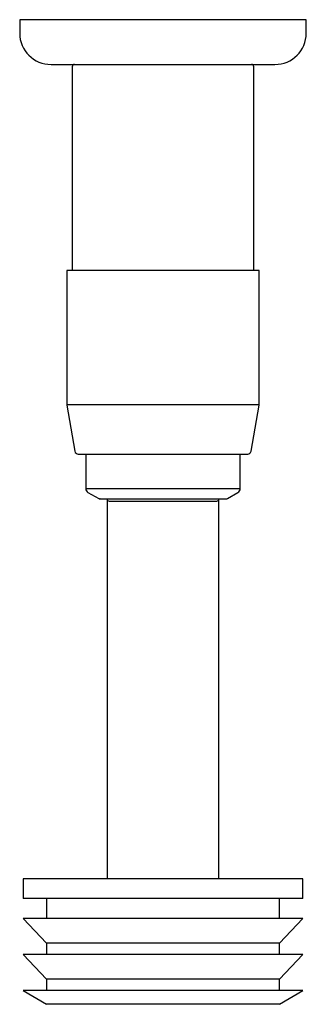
# Model space of a CAD drawing. Header units: millimetres. Extents: x 3991.499 to 3991.563, y 1631.746 to 1631.966.
import ezdxf

# ---------------------------------------------------------------- set-up
doc = ezdxf.new("R2010")
doc.units = ezdxf.units.MM
doc.layers.add('SANINDUSA', color=3, linetype='Continuous')

msp = doc.modelspace()

# ---------------------------------------------------------------- linework, layer by layer
at = {"layer": 'SANINDUSA'}
for p, q in [((3991.49885, 1631.96616), (3991.49885, 1631.96316)), ((3991.56285, 1631.96616), (3991.49885, 1631.96616)), ((3991.56285, 1631.96316), (3991.56285, 1631.96616)), ((3991.5106, 1631.95566), (3991.5106, 1631.91016)), ((3991.5511, 1631.91016), (3991.5511, 1631.95566)), ((3991.50935, 1631.91016), (3991.50935, 1631.88025)), ((3991.55235, 1631.91016), (3991.50935, 1631.91016)), ((3991.55235, 1631.88025), (3991.55235, 1631.91016)), ((3991.50935, 1631.88025), (3991.55235, 1631.88025)), ((3991.50937, 1631.88008), (3991.51118, 1631.86978)), ((3991.55052, 1631.86978), (3991.55234, 1631.88008)), ((3991.5136, 1631.86916), (3991.5136, 1631.86147)), ((3991.5481, 1631.86147), (3991.5481, 1631.86916)), ((3991.5136, 1631.86147), (3991.5481, 1631.86147)), ((3991.5141, 1631.86061), (3991.51649, 1631.85923)), ((3991.54522, 1631.85923), (3991.5476, 1631.86061)), ((3991.51835, 1631.85916), (3991.51835, 1631.85679)), ((3991.54335, 1631.85679), (3991.54335, 1631.85916)), ((3991.51835, 1631.85679), (3991.51835, 1631.77429)), ((3991.54335, 1631.77429), (3991.54335, 1631.85679)), ((3991.49965, 1631.77429), (3991.49965, 1631.76993)), ((3991.56206, 1631.77429), (3991.49965, 1631.77429)), ((3991.56206, 1631.76993), (3991.56206, 1631.77429)), ((3991.56206, 1631.76993), (3991.49965, 1631.76993)), ((3991.50485, 1631.76993), (3991.50485, 1631.76547)), ((3991.55685, 1631.76547), (3991.55685, 1631.76993)), ((3991.49965, 1631.76547), (3991.50485, 1631.75993)), ((3991.56206, 1631.76547), (3991.49965, 1631.76547)), ((3991.55685, 1631.75993), (3991.56206, 1631.76547)), ((3991.50485, 1631.75993), (3991.50485, 1631.75743)), ((3991.55685, 1631.75993), (3991.50485, 1631.75993)), ((3991.55685, 1631.75743), (3991.55685, 1631.75993)), ((3991.49965, 1631.75743), (3991.50485, 1631.75189)), ((3991.56206, 1631.75743), (3991.49965, 1631.75743)), ((3991.55685, 1631.75189), (3991.56206, 1631.75743)), ((3991.50485, 1631.75189), (3991.50485, 1631.74939)), ((3991.55685, 1631.75189), (3991.50485, 1631.75189)), ((3991.55685, 1631.74939), (3991.55685, 1631.75189)), ((3991.49965, 1631.74939), (3991.50485, 1631.74629)), ((3991.56206, 1631.74939), (3991.49965, 1631.74939)), ((3991.55685, 1631.74629), (3991.56206, 1631.74939)), ((3991.55685, 1631.74629), (3991.50485, 1631.74629))]:
    msp.add_line(p, q, dxfattribs=at)
for centre, radius, start, end in [((3991.50585, 1631.96316), 0.007, 180, 270), ((3991.55585, 1631.96316), 0.007, 270, 0), ((3991.5111, 1631.95566), 0.0005, 90, 180), ((3991.5506, 1631.95566), 0.0005, 0, 90), ((3991.51035, 1631.88025), 0.001, 180, 190), ((3991.55135, 1631.88025), 0.001, 350, 0), ((3991.51192, 1631.86991), 0.00075, 190, 270), ((3991.54978, 1631.86991), 0.00075, 270, 350), ((3991.5146, 1631.86147), 0.001, 180, 240), ((3991.5471, 1631.86147), 0.001, 300, 0), ((3991.51674, 1631.85966), 0.0005, 240, 270), ((3991.51885, 1631.85916), 0.0005, 180, 270), ((3991.54285, 1631.85916), 0.0005, 270, 0), ((3991.54497, 1631.85966), 0.0005, 270, 300)]:
    msp.add_arc(centre, radius, start, end, dxfattribs=at)
for points, knots in [([(3991.50585, 1631.95616), (3991.50593, 1631.95616), (3991.5061, 1631.95616), (3991.50725, 1631.95616), (3991.50862, 1631.95616), (3991.51033, 1631.95616), (3991.51305, 1631.95616), (3991.51705, 1631.95616), (3991.52153, 1631.95616), (3991.52619, 1631.95616), (3991.53085, 1631.95616), (3991.53552, 1631.95616), (3991.53937, 1631.95616), (3991.54237, 1631.95616), (3991.54531, 1631.95616), (3991.54866, 1631.95616), (3991.55191, 1631.95616), (3991.55421, 1631.95616), (3991.5556, 1631.95616), (3991.55577, 1631.95616), (3991.55585, 1631.95616)], [0, 0, 0, 0, 0.058248, 0.119986, 0.152183, 0.184373, 0.250041, 0.31571, 0.380014, 0.441752, 0.5, 0.558248, 0.619986, 0.652183, 0.684373, 0.750041, 0.81571, 0.880014, 0.941752, 1, 1, 1, 1]), ([(3991.51201, 1631.86916), (3991.51199, 1631.86916), (3991.5119, 1631.86916), (3991.51251, 1631.86916), (3991.51373, 1631.86916), (3991.51558, 1631.86916), (3991.51803, 1631.86916), (3991.5211, 1631.86916), (3991.52463, 1631.86916), (3991.52843, 1631.86916), (3991.53225, 1631.86916), (3991.53587, 1631.86916), (3991.53918, 1631.86916), (3991.54222, 1631.86916), (3991.54495, 1631.86916), (3991.54723, 1631.86916), (3991.54885, 1631.86916), (3991.54972, 1631.86916), (3991.5497, 1631.86916), (3991.54969, 1631.86916)], [0, 0, 0, 0, 0.024183, 0.085931, 0.144189, 0.202447, 0.264194, 0.328509, 0.394189, 0.459868, 0.524183, 0.585931, 0.644189, 0.702447, 0.764194, 0.828509, 0.894189, 0.959868, 1, 1, 1, 1]), ([(3991.5168, 1631.85916), (3991.51679, 1631.85916), (3991.51672, 1631.85916), (3991.51717, 1631.85916), (3991.51808, 1631.85916), (3991.51946, 1631.85916), (3991.52129, 1631.85916), (3991.52358, 1631.85916), (3991.52621, 1631.85916), (3991.52905, 1631.85916), (3991.53189, 1631.85916), (3991.53459, 1631.85916), (3991.53707, 1631.85916), (3991.53933, 1631.85916), (3991.54136, 1631.85916), (3991.54307, 1631.85916), (3991.54428, 1631.85916), (3991.54492, 1631.85916), (3991.54491, 1631.85916), (3991.5449, 1631.85916)], [0, 0, 0, 0, 0.024183, 0.0859306, 0.1441887, 0.2024467, 0.2641943, 0.3285091, 0.3941887, 0.4598683, 0.524183, 0.5859306, 0.6441887, 0.7024467, 0.7641943, 0.8285091, 0.8941887, 0.9598683, 1, 1, 1, 1]), ([(3991.51891, 1631.85866), (3991.5189, 1631.85866), (3991.51884, 1631.85866), (3991.51923, 1631.85866), (3991.52, 1631.85866), (3991.52117, 1631.85866), (3991.52272, 1631.85866), (3991.52467, 1631.85866), (3991.52691, 1631.85866), (3991.52932, 1631.85866), (3991.53174, 1631.85866), (3991.53403, 1631.85866), (3991.53613, 1631.85866), (3991.53806, 1631.85866), (3991.53979, 1631.85866), (3991.54124, 1631.85866), (3991.54226, 1631.85866), (3991.54281, 1631.85866), (3991.5428, 1631.85866), (3991.5428, 1631.85866)], [0, 0, 0, 0, 0.024183, 0.085931, 0.144189, 0.202447, 0.264194, 0.328509, 0.394189, 0.459868, 0.524183, 0.585931, 0.644189, 0.702447, 0.764194, 0.828509, 0.894189, 0.959868, 1, 1, 1, 1])]:
    msp.add_open_spline(points, degree=3, knots=knots, dxfattribs=at)

doc.saveas('drawing.dxf')
